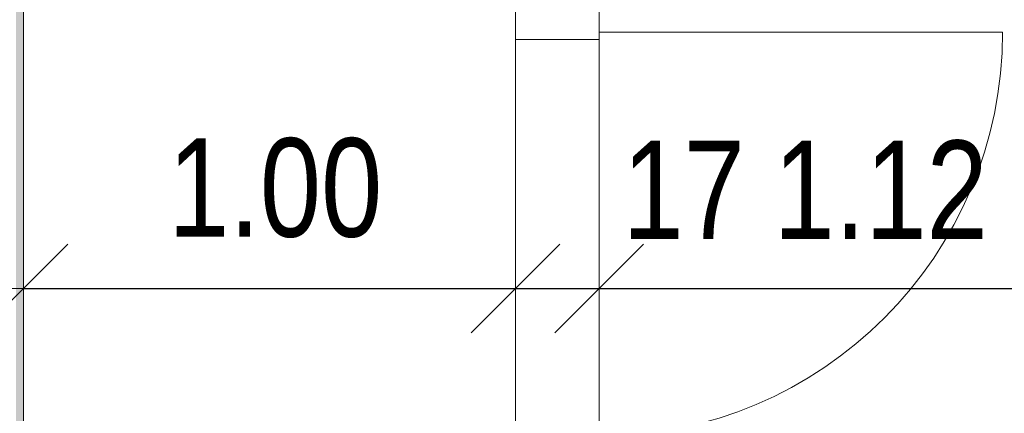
# Model space of a CAD drawing. Header units: centimetres. Extents: x -7.1 to 26.5, y -14.7 to 18.1.
# Tile 109 of 186: x 16.3 to 18.3, y 4.4 to 5.2. Entities that reach past the tile are written whole.
import ezdxf

# ---------------------------------------------------------------- set-up
doc = ezdxf.new("R2010")
doc.units = ezdxf.units.CM
doc.header["$LTSCALE"] = 10
doc.header["$PDMODE"] = 65
doc.linetypes.add('AUSGEZOGEN', pattern=[0])
for name, color, linetype in [('XR$1$010 Portes', 7, 'Continuous'), ('XR$1$015 Murs intérieurs', 7, 'Continuous'), ('XR$1$080 Définition des locaux – Contour', 7, 'Continuous'), ('XR$2$105 Cotations100', 7, 'Continuous'), ('XR$3$015 Murs intérieurs – Hachures des composants', 7, 'Continuous')]:
    doc.layers.add(name, color=color, linetype=linetype)
doc.styles.add('ARIAL', font='arial.ttf')
doc.dimstyles.new('DIMSTYLE_3', dxfattribs={"dimtxt": 0.2, "dimasz": 0.3, "dimexe": 0, "dimexo": 0, "dimgap": 0.1, "dimtad": 2, "dimrnd": 0.005, "dimzin": 4, "dimdsep": 46, "dimtxsty": 'ARIAL', "dimblk1": 'ALL_ML_STRICH', "dimblk2": 'ALL_ML_STRICH', "dimsah": 1, "dimcen": 0, "dimclrd": 7, "dimclre": 7, "dimclrt": 7, "dimadec": 0, "dimazin": 0, "dimtfac": 1, "dimtdec": 0, "dimtix": 1, "dimtmove": 2, "dimatfit": 3, "dimfxl": 0, "dimtzin": 0, "dimlwd": 0, "dimlwe": 18, "dimarcsym": 0})
doc.dimstyles.new('DIMSTYLE_7', dxfattribs={"dimtxt": 0.2, "dimasz": 0.3, "dimexe": 0, "dimexo": 0, "dimgap": 0.1, "dimtad": 2, "dimdec": 1, "dimlfac": 100, "dimrnd": 0.5, "dimzin": 4, "dimdsep": 46, "dimtxsty": 'ARIAL', "dimblk1": 'ALL_ML_STRICH', "dimblk2": 'ALL_ML_STRICH', "dimsah": 1, "dimcen": 0, "dimclrd": 7, "dimclre": 7, "dimclrt": 7, "dimadec": 0, "dimazin": 0, "dimtfac": 1, "dimtdec": 0, "dimtix": 1, "dimtmove": 2, "dimatfit": 3, "dimfxl": 0, "dimtvp": 1.2, "dimtzin": 0, "dimlwd": 0, "dimlwe": 18, "dimarcsym": 0})

# ---------------------------------------------------------------- blocks, each defined once
blk = doc.blocks.new('ALL_ML_STRICH')
at = {"color": 0, "linetype": 'ByBlock', "lineweight": -2}
for p, q in [((0, -0.5), (0, 0.5)), ((-0.3, -0.3), (0.3, 0.3)), ((-1, 0), (0.5, 0))]:
    blk.add_line(p, q, dxfattribs=at)
blk = doc.blocks.new('*D175')
at = {"layer": 'DEFPOINTS', "color": 7, "linetype": 'AUSGEZOGEN', "lineweight": 18, "transparency": 16777216}
for p in [(16.3418, 4.6535), (16.3418, 4.6535), (17.3418, 4.6535)]:
    blk.add_point(p, dxfattribs=at)
at = {"layer": 'XR$2$105 Cotations100', "color": 7, "linetype": 'AUSGEZOGEN', "lineweight": -2, "transparency": 16777216}
for p, q in [((16.3418, 4.6535), (16.3418, 4.6535)), ((16.3418, 4.6535), (17.3418, 4.6535)), ((17.3418, 4.6535), (17.3418, 4.6535))]:
    blk.add_line(p, q, dxfattribs=at)
at = {"layer": 'XR$2$105 Cotations100', "color": 7, "linetype": 'AUSGEZOGEN', "lineweight": 18, "transparency": 16777216, "xscale": 0.3, "yscale": 0.3, "zscale": 0.3, "rotation": 180}
blk.add_blockref('ALL_ML_STRICH', (16.3418, 4.6535), dxfattribs=at)
at = {"layer": 'XR$2$105 Cotations100', "color": 7, "linetype": 'AUSGEZOGEN', "lineweight": 18, "transparency": 16777216, "xscale": 0.3, "yscale": 0.3, "zscale": 0.3}
blk.add_blockref('ALL_ML_STRICH', (17.3418, 4.6535), dxfattribs=at)
at = {"layer": 'XR$2$105 Cotations100', "color": 7, "linetype": 'AUSGEZOGEN', "lineweight": 18, "transparency": 16777216, "insert": (16.8536, 4.8569), "char_height": 0.2, "width": 0.64, "attachment_point": 5, "style": 'ARIAL'}
blk.add_mtext('\\W0.80;\\A1;{\\A1;{1.00\\H0.132000;\\S^ ;}}', dxfattribs=at)
blk = doc.blocks.new('*D176')
at = {"layer": 'DEFPOINTS', "color": 7, "linetype": 'AUSGEZOGEN', "lineweight": 18, "transparency": 16777216}
for p in [(17.5118, 4.6858), (17.3418, 4.6535), (17.3418, 4.6535)]:
    blk.add_point(p, dxfattribs=at)
at = {"layer": 'XR$2$105 Cotations100', "color": 7, "linetype": 'AUSGEZOGEN', "lineweight": -2, "transparency": 16777216}
for p, q in [((17.3418, 4.6535), (17.3418, 4.6535)), ((17.3418, 4.6535), (17.5118, 4.6535)), ((17.5118, 4.6535), (17.5118, 4.6535))]:
    blk.add_line(p, q, dxfattribs=at)
at = {"layer": 'XR$2$105 Cotations100', "color": 7, "linetype": 'AUSGEZOGEN', "lineweight": 18, "transparency": 16777216, "xscale": 0.3, "yscale": 0.3, "zscale": 0.3, "rotation": 180}
blk.add_blockref('ALL_ML_STRICH', (17.3418, 4.6535), dxfattribs=at)
at = {"layer": 'XR$2$105 Cotations100', "color": 7, "linetype": 'AUSGEZOGEN', "lineweight": 18, "transparency": 16777216, "xscale": 0.3, "yscale": 0.3, "zscale": 0.3}
blk.add_blockref('ALL_ML_STRICH', (17.5118, 4.6535), dxfattribs=at)
at = {"layer": 'XR$2$105 Cotations100', "color": 7, "linetype": 'AUSGEZOGEN', "lineweight": 18, "transparency": 16777216, "insert": (17.6838, 4.8535), "char_height": 0.2, "width": 0.64, "attachment_point": 5, "style": 'ARIAL'}
blk.add_mtext('\\W0.80;\\A1;{\\A1;{17\\H0.132000;\\S^ ;}}', dxfattribs=at)
blk = doc.blocks.new('*D177')
at = {"layer": 'DEFPOINTS', "color": 7, "linetype": 'AUSGEZOGEN', "lineweight": 18, "transparency": 16777216}
for p in [(18.6318, 4.7185), (17.5118, 4.6858), (17.5118, 4.6535)]:
    blk.add_point(p, dxfattribs=at)
at = {"layer": 'XR$2$105 Cotations100', "color": 7, "linetype": 'AUSGEZOGEN', "lineweight": -2, "transparency": 16777216}
for p, q in [((17.5118, 4.6535), (17.5118, 4.6535)), ((17.5118, 4.6535), (18.6318, 4.6535)), ((18.6318, 4.6535), (18.6318, 4.6535))]:
    blk.add_line(p, q, dxfattribs=at)
at = {"layer": 'XR$2$105 Cotations100', "color": 7, "linetype": 'AUSGEZOGEN', "lineweight": 18, "transparency": 16777216, "xscale": 0.3, "yscale": 0.3, "zscale": 0.3, "rotation": 180}
blk.add_blockref('ALL_ML_STRICH', (17.5118, 4.6535), dxfattribs=at)
at = {"layer": 'XR$2$105 Cotations100', "color": 7, "linetype": 'AUSGEZOGEN', "lineweight": 18, "transparency": 16777216, "xscale": 0.3, "yscale": 0.3, "zscale": 0.3}
blk.add_blockref('ALL_ML_STRICH', (18.6318, 4.6535), dxfattribs=at)
at = {"layer": 'XR$2$105 Cotations100', "color": 7, "linetype": 'AUSGEZOGEN', "lineweight": 18, "transparency": 16777216, "insert": (18.0841, 4.8535), "char_height": 0.2, "width": 0.64, "attachment_point": 5, "style": 'ARIAL'}
blk.add_mtext('\\W0.80;\\A1;{\\A1;{1.12\\H0.132000;\\S^ ;}}', dxfattribs=at)

msp = doc.modelspace()

# ---------------------------------------------------------------- hatches: boundary and pattern name
at = {"layer": 'XR$3$015 Murs intérieurs – Hachures des composants', "linetype": 'AUSGEZOGEN', "lineweight": 13, "true_color": 0x202020, "transparency": 33554687}
msp.add_hatch(color=250, dxfattribs=at).paths.add_polyline_path([(16.3268, 6.2235), (16.3268, -3.6465), (16.3418, -3.6465), (16.3418, 6.2235)])

# ---------------------------------------------------------------- linework, layer by layer
at = {"layer": 'XR$1$010 Portes', "color": 7, "linetype": 'AUSGEZOGEN', "lineweight": 13, "transparency": 33554687}
for p, q in [((17.3418, 5.1585), (17.3418, 5.2085)), ((17.5118, 5.2085), (17.5118, 5.1585)), ((17.5118, 5.1735), (18.3318, 5.1735)), ((17.5118, 5.1585), (17.3418, 5.1585))]:
    msp.add_line(p, q, dxfattribs=at)
msp.add_arc((17.5118, 5.1735), 0.82, 270, 0, dxfattribs=at)
at = {"layer": 'XR$1$015 Murs intérieurs', "color": 7, "linetype": 'AUSGEZOGEN', "lineweight": 18, "transparency": 33554687}
msp.add_line((16.3418, -3.6465), (16.3418, 6.2385), dxfattribs=at)
at = {"layer": 'XR$1$080 Définition des locaux – Contour', "color": 8, "linetype": 'AUSGEZOGEN', "lineweight": 13, "transparency": 33554687}
for points in [[(15.2618, 6.2385), (17.5158, 6.2385), (17.5158, 5.8735), (17.5118, 5.8735), (17.5118, 3.5835), (18.6318, 3.5835), (18.6318, 8.1935), (15.2618, 8.1935), (15.2618, 6.2385)], [(17.3418, 5.8735), (16.3418, 5.8735), (16.3418, 3.7535), (17.3418, 3.7535), (17.3418, 5.8735)]]:
    msp.add_lwpolyline(points, close=True, dxfattribs=at)

# ---------------------------------------------------------------- dimensions: what is measured, and where the dimension line sits
at = {"layer": 'XR$2$105 Cotations100', "color": 7, "linetype": 'AUSGEZOGEN', "lineweight": 18, "transparency": 33554687}
for base, p1, p2, dimstyle, picture, middle in [((17.3418, 4.6535), (16.3418, 4.6535), (17.3418, 4.6535), 'DIMSTYLE_3', '*D175', (16.8536, 4.8569)), ((17.5118, 4.6535), (17.3418, 4.6535), (17.5118, 4.6535), 'DIMSTYLE_7', '*D176', (17.6838, 4.8535)), ((18.6318, 4.6535), (17.5118, 4.6535), (18.6318, 4.6535), 'DIMSTYLE_3', '*D177', (18.0841, 4.8535))]:
    dim = msp.add_linear_dim(base=base, p1=p1, p2=p2, dimstyle=dimstyle, override={"dimpost": '<>', "dimclrd": 7, "dimclre": 7, "dimclrt": 7, "dimlwd": 0, "dimlwe": 18}, dxfattribs=at)
    dim.commit()
    dim.dimension.update_dxf_attribs({"geometry": picture, "text_midpoint": middle, "dimtype": 160})

doc.saveas('drawing.dxf')
